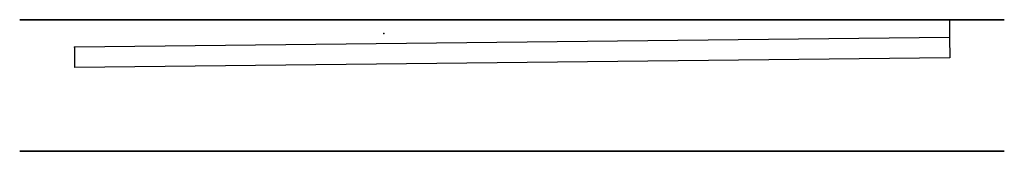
# Model space of a CAD drawing. Header units: centimetres. Extents: x -45 to 45, y 0 to 12.
import ezdxf

# ---------------------------------------------------------------- set-up
doc = ezdxf.new("R2010")
doc.units = ezdxf.units.CM
doc.header["$MEASUREMENT"] = 0
doc.layers.add('', color=7, linetype='Continuous')

msp = doc.modelspace()

# ---------------------------------------------------------------- linework, layer by layer
at = {"layer": ''}
for p, q in [((45, 12, -45), (-45, 12, -45)), ((-45, 12, -45), (-45, 12, 45)), ((-45, 12, 45), (45, 12, 45)), ((45, 12, -45), (-45, 12, -45)), ((-45, 12, -45), (-45, 12, 45)), ((-45, 12, 45), (45, 12, 45)), ((45, 12, -45), (-45, 12, -45)), ((-45, 12, -45), (-45, 12, 45)), ((-45, 12, 45), (45, 12, 45)), ((40, 12, -40), (-40, 12, -40)), ((-40, 12, -40), (-40, 12, 40)), ((-40, 12, 40), (40, 12, 40)), ((-40, 12, -40), (40, 12, -40)), ((40, 12, 40), (-40, 12, 40)), ((-40, 12, 40), (-40, 12, -40)), ((-40, 12, -40), (40, 12, -40)), ((40, 12, 40), (-40, 12, 40)), ((-40, 12, 40), (-40, 12, -40)), ((40, 12, 40), (40, 12, -40)), ((40, 12, -40), (40, 12, 40)), ((40, 12, 40), (40, 10.368, 40)), ((40, 12, -40), (40, 12, 40)), ((45, 12, 45), (45, 12, -45)), ((45, 12, 45), (45, 12, -45)), ((45, 12, 45), (45, 12, -45)), ((40, 10.368, 40), (-40, 9.5, -40)), ((40, 10.368, 40), (40.01, 8.511, 40.01)), ((-40, 9.5, -40), (-40, 7.643, -40)), ((40.01, 8.511, 40.01), (-40, 7.643, -40)), ((45, 0, 45), (-45, 0, 45)), ((-45, 0, 45), (-45, 0, -45)), ((-45, 0, -45), (45, 0, -45)), ((45, 0, 45), (-45, 0, -45)), ((-45, 0, 45), (45, 0, -45)), ((45, 0, -45), (45, 0, 45))]:
    msp.add_line(p, q, dxfattribs=at)
at = {"layer": '', "extrusion": (0, 1, 0)}
msp.add_circle((30, -30, 12), 4.5, dxfattribs=at)
at = {"layer": ''}
for p in [(0, 12), (0, 12), (0, 12), (40, 12, 40), (-11.716, 10.75, -11.716), (-40, 9.5, -40), (0, 0), (0, 0)]:
    msp.add_point(p, dxfattribs=at)

doc.saveas('drawing.dxf')
